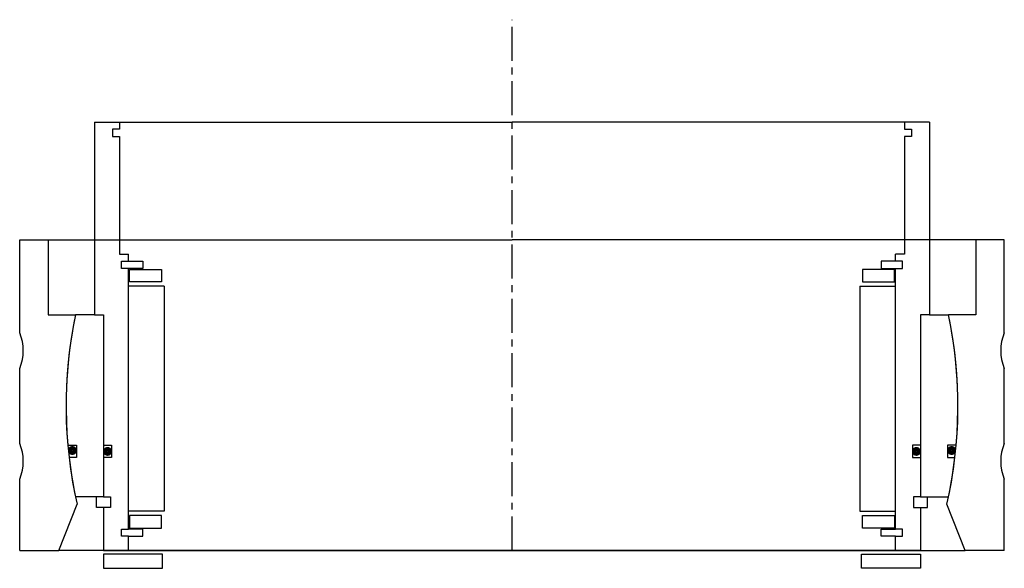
# Model space of a CAD drawing. Header units: millimetres. Extents: x -138 to 138, y -5 to 149.
import ezdxf

# ---------------------------------------------------------------- set-up
doc = ezdxf.new("R2010")
doc.units = ezdxf.units.MM
doc.header["$LTSCALE"] = 0.3
doc.header["$MEASUREMENT"] = 0
doc.linetypes.add('CENTER', pattern=[50.8, 31.75, -6.35, 6.35, -6.35])
doc.layers.get('0').update_dxf_attribs({"linetype": 'CONTINUOUS'})
doc.layers.add('Center', color=1, linetype='CENTER')

# ---------------------------------------------------------------- blocks, each defined once
blk = doc.blocks.new('innerhouse-4S195')
for p, q in [((-117, 79.5), (-117, 25.5)), ((-117, 79.5), (-110, 79.5)), ((-112, 77.5), (-112, 75.5)), ((-110, 77.5), (-112, 77.5)), ((-110, 79.5), (0, 79.5)), ((-110, 79.5), (-110, 77.5)), ((110, 79.5), (0, 79.5)), ((117, 79.5), (110, 79.5)), ((110, 79.5), (110, 77.5)), ((110, 77.5), (112, 77.5)), ((112, 77.5), (112, 75.5)), ((117, 79.5), (117, 25.5)), ((-112, 75.5), (-110, 75.5)), ((-110, 75.5), (-110, 42.5)), ((110, 75.5), (110, 42.5)), ((112, 75.5), (110, 75.5)), ((-110, 42.5), (-107.5, 42.5)), ((-107.5, 40.5), (-107.5, 42.5)), ((110, 42.5), (107.5, 42.5)), ((107.5, 40.5), (107.5, 42.5)), ((-109.5, 38.5), (-109.5, 40.5)), ((-109.5, 40.5), (-107.5, 40.5)), ((-107.5, 40.5), (-103.5, 40.5)), ((-103.5, 40.5), (-103.5, 38.5)), ((107.5, 40.5), (103.5, 40.5)), ((103.5, 40.5), (103.5, 38.5)), ((109.5, 40.5), (107.5, 40.5)), ((109.5, 38.5), (109.5, 40.5)), ((-107.5, 38.5), (-109.5, 38.5)), ((-107.5, -34.5), (-107.5, 38.5)), ((-103.5, 38.5), (-107.5, 38.5)), ((-107.25, 38.25), (-98.25, 38.25)), ((-107.25, 34.75), (-107.25, 38.25)), ((-98.25, 38.25), (-98.25, 34.75)), ((107.25, 38.25), (98.25, 38.25)), ((98.25, 38.25), (98.25, 34.75)), ((103.5, 38.5), (107.5, 38.5)), ((107.25, 34.75), (107.25, 38.25)), ((107.5, -34.5), (107.5, 38.5)), ((107.5, 38.5), (109.5, 38.5)), ((-97.5, 33.5), (-107.5, 33.5)), ((-98.25, 34.75), (-107.25, 34.75)), ((-97.5, 33.5), (-97.5, -29.5)), ((97.5, 33.5), (97.5, -29.5)), ((97.5, 33.5), (107.5, 33.5)), ((98.25, 34.75), (107.25, 34.75)), ((-117, 25.5), (-122.37, 25.5)), ((-117, 25.5), (-114.5, 25.5)), ((-114.5, 25.5), (-114.5, -11)), ((-114.5, 25.5), (-114.5, -25.5)), ((114.5, 25.5), (114.5, -25.5)), ((114.5, 25.5), (114.5, -11)), ((117, 25.5), (114.5, 25.5)), ((117, 25.5), (122.37, 25.5)), ((-124.52, -11), (-122.05, -11)), ((-122.05, -11), (-122.05, -14.5)), ((-114.5, -11), (-112.3, -11)), ((-112.3, -11), (-112.3, -14.5)), ((114.5, -11), (112.3, -11)), ((112.3, -11), (112.3, -14.5)), ((124.52, -11), (122.05, -11)), ((122.05, -11), (122.05, -14.5)), ((-122.05, -14.5), (-124.16, -14.5)), ((-114.5, -14.5), (-114.5, -25.5)), ((-112.3, -14.5), (-114.5, -14.5)), ((112.3, -14.5), (114.5, -14.5)), ((114.5, -14.5), (114.5, -25.5)), ((122.05, -14.5), (124.16, -14.5)), ((-114.5, -25.5), (-122.37, -25.5)), ((-116.5, -28.5), (-116.5, -25.5)), ((-114.5, -25.5), (-112.5, -25.5)), ((-112.5, -25.5), (-112.5, -28.5)), ((114.5, -25.5), (112.5, -25.5)), ((112.5, -25.5), (112.5, -28.5)), ((114.5, -25.5), (122.37, -25.5)), ((116.5, -28.5), (116.5, -25.5)), ((-114.5, -28.5), (-116.5, -28.5)), ((-114.5, -28.5), (-114.5, -40.5)), ((-112.5, -28.5), (-114.5, -28.5)), ((-97.5, -29.5), (-107.5, -29.5)), ((97.5, -29.5), (107.5, -29.5)), ((112.5, -28.5), (114.5, -28.5)), ((114.5, -28.5), (114.5, -40.5)), ((114.5, -28.5), (116.5, -28.5)), ((-98.25, -30.75), (-107.25, -30.75)), ((-107.25, -30.75), (-107.25, -34.25)), ((-98.25, -34.25), (-98.25, -30.75)), ((98.25, -30.75), (107.25, -30.75)), ((98.25, -34.25), (98.25, -30.75)), ((107.25, -30.75), (107.25, -34.25)), ((-109.5, -34.5), (-107.5, -34.5)), ((-109.5, -36.5), (-109.5, -34.5)), ((-103.5, -34.5), (-107.5, -34.5)), ((-107.25, -34.25), (-98.25, -34.25)), ((-103.5, -36.5), (-103.5, -34.5)), ((107.25, -34.25), (98.25, -34.25)), ((103.5, -34.5), (107.5, -34.5)), ((103.5, -36.5), (103.5, -34.5)), ((109.5, -34.5), (107.5, -34.5)), ((109.5, -36.5), (109.5, -34.5)), ((-107.5, -36.5), (-109.5, -36.5)), ((-107.5, -40.5), (-107.5, -36.5)), ((-107.5, -36.5), (-103.5, -36.5)), ((107.5, -36.5), (103.5, -36.5)), ((107.5, -40.5), (107.5, -36.5)), ((107.5, -36.5), (109.5, -36.5)), ((-114.5, -40.5), (-107.5, -40.5)), ((-107.5, -40.5), (0, -40.5)), ((107.5, -40.5), (0, -40.5)), ((114.5, -40.5), (107.5, -40.5)), ((-98, -41.5), (-114.5, -41.5)), ((-114.5, -41.5), (-114.5, -45.5)), ((-98, -45.5), (-98, -41.5)), ((98, -41.5), (114.5, -41.5)), ((98, -45.5), (98, -41.5)), ((114.5, -41.5), (114.5, -45.5)), ((-114.5, -45.5), (-98, -45.5)), ((114.5, -45.5), (98, -45.5))]:
    blk.add_line(p, q)
at = {"const_width": 1.2}
for points in [[(-122.59, -12.5, -1), (-123.89, -12.5, -1)], [(-112.7, -12.75, -1), (-114, -12.75, -1)], [(112.7, -12.75, 1), (114, -12.75, 1)], [(122.59, -12.5, 1), (123.89, -12.5, 1)]]:
    blk.add_lwpolyline(points, format="xyb", close=True, dxfattribs=at)
for start, end in [(168.229, 185.0486), (354.9514, 11.771), (186.6613, 191.771), (348.229, 353.3387)]:
    blk.add_arc((0, 0), 125, start, end)
blk = doc.blocks.new('house4S190-A')
for p, q in [((-138, 61), (-138, 87)), ((-138, 87), (-130, 87)), ((-130, 87), (0, 87)), ((-130, 87), (-130, 66)), ((130, 87), (0, 87)), ((138, 87), (130, 87)), ((130, 87), (130, 66)), ((138, 61), (138, 87)), ((-130, 66), (-122.37, 66)), ((130, 66), (122.37, 66)), ((-138, 30), (-138, 51)), ((138, 30), (138, 51)), ((-138, 0), (-138, 20)), ((138, 0), (138, 20)), ((-127, 0), (-121.92, 12.94)), ((127, 0), (121.92, 12.94)), ((-138, 0), (-127, 0)), ((0, 0), (-127, 0)), ((0, 0), (127, 0)), ((138, 0), (127, 0))]:
    blk.add_line(p, q)
for centre, radius, start, end in [((0, 40.5), 125, 168.229, 192.7377), ((0, 40.5), 125, 347.2623, 11.771), ((-150, 56), 13, 337.3801, 22.6199), ((150, 56), 13, 157.3801, 202.6199), ((-150, 25), 13, 337.3801, 22.6199), ((150, 25), 13, 157.3801, 202.6199)]:
    blk.add_arc(centre, radius, start, end)

msp = doc.modelspace()

# ---------------------------------------------------------------- linework, layer by layer
at = {"layer": 'Center'}
msp.add_line((0, 0), (0, 148.69), dxfattribs=at)

# ---------------------------------------------------------------- block references
for name, p in [('innerhouse-4S195', (0, 40.5)), ('house4S190-A', (0, 0))]:
    msp.add_blockref(name, p)

doc.saveas('drawing.dxf')
